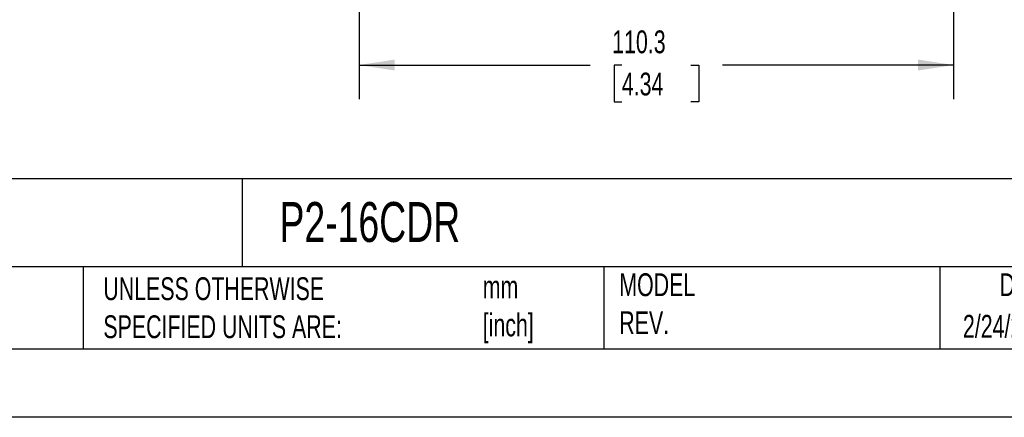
# Model space of a CAD drawing. Header units: millimetres. Extents: x 0 to 559, y 0 to 432.
# Tile 12 of 26: x 270 to 453, y 0 to 74. Entities that reach past the tile are written whole.
import ezdxf

# ---------------------------------------------------------------- set-up
doc = ezdxf.new("R2010")
doc.units = ezdxf.units.MM
doc.header["$LTSCALE"] = 2
doc.linetypes.add('CENTERX2', pattern=[20.32, 12.7, -2.54, 2.54, -2.54])
doc.layers.add('DIMENSIONS', color=140, linetype='Continuous', lineweight=25)
doc.layers.add('TEXT', color=140, linetype='Continuous', lineweight=25)
doc.styles.add('SLDTEXTSTYLE0', font='TXT', dxfattribs={"width": 0.7})
doc.dimstyles.new('SLDDIMSTYLE0', dxfattribs={"dimtxt": 4.316016, "dimasz": 6.604, "dimexe": 0, "dimexo": 0.0625, "dimgap": 1.079004, "dimtad": 0, "dimtih": 1, "dimtoh": 1, "dimdec": 1, "dimrnd": 1e-09, "dimzin": 12, "dimdsep": 46, "dimtxsty": 'SLDTEXTSTYLE0', "dimsah": 1, "dimcen": 0.09, "dimadec": 0, "dimazin": 3, "dimtfac": 1, "dimtdec": 1, "dimtofl": 0, "dimtmove": 0, "dimatfit": 3, "dimfxl": 0, "dimfrac": 2, "dimtolj": 1, "dimtzin": 12, "dimarcsym": 0})

# ---------------------------------------------------------------- blocks, each defined once
blk = doc.blocks.new('_D_1')
at = {"layer": 'DIMENSIONS'}
for p, q in [((443.5, 134.02), (443.5, 59.04)), ((333.21, 96.49), (333.21, 59.04)), ((333.21, 65.39), (376.09, 65.39)), ((381.94, 65.39), (380.49, 65.39)), ((380.49, 65.39), (380.49, 58.53)), ((394.77, 65.39), (396.22, 65.39)), ((396.22, 65.39), (396.22, 58.53)), ((443.5, 65.39), (400.62, 65.39)), ((380.49, 58.53), (381.94, 58.53)), ((396.22, 58.53), (394.77, 58.53))]:
    blk.add_line(p, q, dxfattribs=at)
for points in [[(333.21, 65.39), (339.81, 64.37), (339.81, 66.4)], [(443.5, 65.39), (436.89, 66.4), (436.89, 64.37)]]:
    blk.add_solid(points, dxfattribs=at)
at = {"layer": 'DIMENSIONS', "char_height": 4.233, "attachment_point": 1, "style": 'SLDTEXTSTYLE0'}
for s, insert in [('110.3', (380.15, 71.81)), ('4.34', (381.94, 63.98))]:
    blk.add_mtext(s, dxfattribs=dict(at, insert=insert))

msp = doc.modelspace()

# ---------------------------------------------------------------- linework, layer by layer
at = {"color": 7, "linetype": 'Continuous'}
msp.add_line((558.8, 0.01), (0, 0.01), dxfattribs=at)
at = {"layer": 'TEXT'}
for p, q in [((546.1, 44.25), (12.7, 44.25)), ((311.52, 44.25), (311.52, 27.94)), ((546.1, 27.94), (12.7, 27.94)), ((282, 27.94), (282, 12.7)), ((378.6, 27.94), (378.6, 12.7)), ((440.93, 27.94), (440.93, 12.7)), ((12.7, 12.7), (546.1, 12.7))]:
    msp.add_line(p, q, dxfattribs=at)

# ---------------------------------------------------------------- texts
at = {"layer": 'TEXT', "linetype": 'CENTERX2', "lineweight": 18, "style": 'SLDTEXTSTYLE0'}
for s, insert, char_height, attachment_point in [('P2-16CDR', (318.42, 39.96), 7.408, 1), ('UNLESS OTHERWISE ^JSPECIFIED UNITS ARE:', (285.74, 25.99), 4.2333, 1), ('MODEL ^JREV.', (381.47, 26.73), 4.2333, 1), ('DRAWING DATE', (467.45, 26.73), 4.2333, 2), ('mm^J[inch]', (356.13, 26.32), 4.233, 1), ('2/24/2026', (445.23, 19.02), 4.233, 1)]:
    msp.add_mtext(s, dxfattribs=dict(at, insert=insert, char_height=char_height, attachment_point=attachment_point))

# ---------------------------------------------------------------- dimensions: what is measured, and where the dimension line sits
at = {"layer": 'DIMENSIONS'}
dim = msp.add_linear_dim(base=(443.5, 65.39), p1=(333.21, 99.03), p2=(443.5, 136.56), dimstyle='SLDDIMSTYLE0', dxfattribs=at)
dim.commit()
dim.dimension.update_dxf_attribs({"geometry": '_D_1', "text_midpoint": (388.35, 65.39), "dimtype": 160})

doc.saveas('drawing.dxf')
